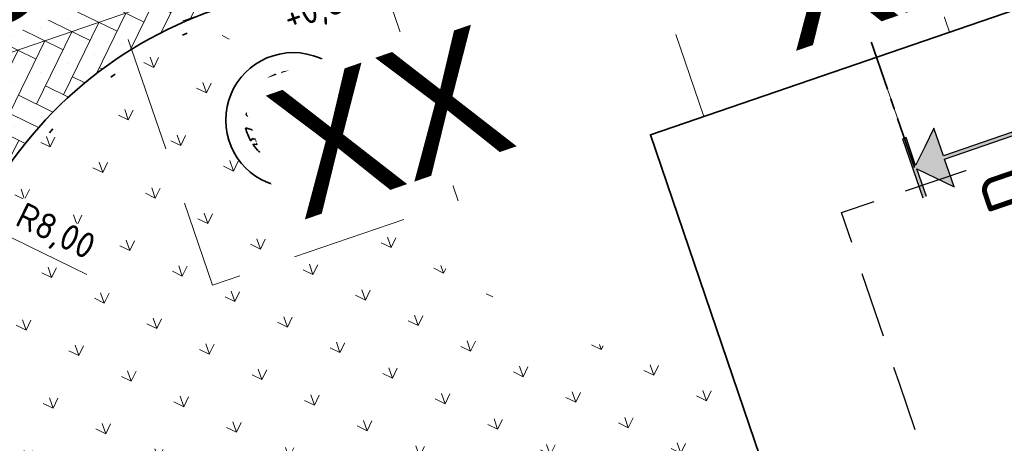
# Model space of a CAD drawing. Header units: metres. Extents: x 264779 to 275389, y 575281 to 580396.
# Tile 45 of 174: x 265297 to 265316, y 576948 to 576956. Entities that reach past the tile are written whole.
import ezdxf
from ezdxf.enums import TextEntityAlignment as Align

# ---------------------------------------------------------------- set-up
doc = ezdxf.new("R2018")
doc.units = ezdxf.units.M
for name, pattern in [('B-WE-RI-HWA_PVC_315-G', [10, 2, -1.125, 0.75, -1.125, 2, -1.125, 0.75, -1.125]), ('B-WE-VH-KANTOPSLUITING_TROTTOIRBAND_RWS_[AFMETINGEN1]-G', [10, 2.5, -1.5, 0, -1.5, 0, -1.5, 0, -1.5, 0, -1.5]), ('DASHED', [19.049999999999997, 12.7, -6.35]), ('HIDDEN', [9.524999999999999, 6.35, -3.175]), ('XX-CENTER', [8, 5, -1, 1, -1])]:
    doc.linetypes.add(name, pattern=pattern)
for name, color, linetype, lineweight, true_color in [('N-BH-KG-GRENS_PERCEEL-G', 160, 'KG-PERCEEL', 18, 0x003fff), ('N-GV-GR-BOOM-S', 7, 'Continuous', 35, 0x00a500), ('N-GV-GR-GRAS_BERMKRUIDENMENGSEL-A', 7, 'Continuous', 18, 0x00a500), ('N-OI-RI-BELUCHTINGSDRAINAGE_PVC_160-G', 3, 'B-WE-RI-DRAINAGE_PVC_160-G', 35, 0x00ff00), ('N-OI-RI-HWA_PVC_315-G', 150, 'B-WE-RI-HWA_PVC_315-G', 35, 0x007fff), ('N-WE-VH-VERHARDING_STRAATBAKSTEEN_DIKFORMAAT_KEPER-ROOD-PAARS-A', 7, 'Continuous', 18, 0xa45729)]:
    doc.layers.add(name, color=color, linetype=linetype, lineweight=lineweight, true_color=true_color)
for name, color, linetype, lineweight in [('N-OI-RI-ALGEMEEN-B.O.B.-T25', 7, 'Continuous', 25), ('N-OI-RI-ALGEMEEN-INFORMATIE-T25', 7, 'Continuous', 25), ('N-OI-RI-ALGEMEEN-VERHANG-T25', 7, 'Continuous', 25), ('N-WA-RI-DETAIL1-G', 1, 'HIDDEN', 18), ('N-WE-GW-BERM-G', 90, 'Continuous', 35), ('N-WE-VH-KANTOPSLUITING_TROTTOIRBAND_RWS_110-220x250-G', 60, 'B-WE-VH-KANTOPSLUITING_TROTTOIRBAND_RWS_[AFMETINGEN1]-G', 35), ('N-WE-VH-VERHARDING_STRAATBAKSTEEN_DIKFORMAAT_KEPER-G', 40, 'Continuous', 35), ('N-XX-AL-HOOGTELABEL-T25-M', 7, 'Continuous', 25), ('T-WE-GR-TOEKOMSTIG-G', 3, 'DASHED', 25), ('X-XX-AL-AANPIJLING-T25', 7, 'Continuous', 25), ('X-XX-AL-PROFIELLIJN-S', 7, 'Continuous', 25), ('X-XX-AL-VERWIJZING_DOORSNEDE-G', 7, 'XX-CENTER', 35)]:
    doc.layers.add(name, color=color, linetype=linetype, lineweight=lineweight)
doc.layers.add('X-XX-AL-HULPLAAG-G', color=6, linetype='Continuous', lineweight=18, plot=False)
doc.styles.add('NLCS-ISO', font='NLCS-ISO.ttf')
doc.styles.add('NLCS-ISO-ANNOTATIVE-T25', font='NLCS-ISO.ttf', dxfattribs={"height": 2.5})
doc.styles.add('NLCS-ISO-M1000-T25', font='NLCS-ISO.ttf', dxfattribs={"height": 2.5})
doc.styles.get("Standard").update_dxf_attribs({"font": 'arial.ttf'})
doc.linetypes.add('B-WE-RI-DRAINAGE_PVC_160-G', pattern='A,10.25,-3,[160,NLCS.shx,S=0.25,R=0,X=0,Y=0],-3.5,["o",Standard,S=1,R=0,X=-0.35,Y=-0.35],-3.25', length=20)
doc.linetypes.add('KG-PERCEEL', pattern='A,2.75,-1,["P",Standard,S=0.9,R=0,X=-0.5,Y=-0.45],-1,2.75,-1,[5,NLCS.shx,S=0.375,R=0,X=0,Y=0],-1', length=9.5)
doc.dimstyles.new('NLCS-ANNOTATIVE-T25-SCHRAP', dxfattribs={"dimtxt": 2.5, "dimasz": 1.4, "dimexe": 2, "dimexo": 2, "dimgap": 0.7, "dimtad": 1, "dimzin": 0, "dimtxsty": 'NLCS-ISO-ANNOTATIVE-T25', "dimblk": 'OBLIQUE', "dimcen": 2.5, "dimdle": 2, "dimclrd": 256, "dimclre": 256, "dimclrt": 256, "dimadec": 1, "dimazin": 0, "dimtfac": 1, "dimtofl": 0, "dimtmove": 1, "dimatfit": 0, "dimldrblk": 'OBLIQUE', "dimfxl": 2, "dimfxlon": 1, "dimtfillclr": 256, "dimtolj": 1, "dimtzin": 0, "dimlwd": 18, "dimlwe": 18, "dimarcsym": 0})

# ---------------------------------------------------------------- blocks, each defined once
blk = doc.blocks.new('_Oblique')
at = {"color": 0, "linetype": 'ByBlock', "lineweight": -2}
blk.add_line((-0.5, -0.5), (0.5, 0.5), dxfattribs=at)
blk = doc.blocks.new('*D75')
at = {"layer": 'Defpoints', "color": 0, "transparency": 16777216}
for p in [(265295.7277889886, 576952.4322015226), (265302.92008748, 576948.9292253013)]:
    blk.add_point(p, dxfattribs=at)
at = {"layer": 'X-XX-AL-AANPIJLING-T25', "lineweight": 18, "transparency": 16777216}
blk.add_line((265297.8540122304, 576951.3966341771), (265295.7277889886, 576952.4322015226), dxfattribs=at)
at = {"layer": 'X-XX-AL-AANPIJLING-T25', "lineweight": 18, "transparency": 16777216, "xscale": 0.28, "yscale": 0.28, "zscale": 0.28, "rotation": 154.0318132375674}
blk.add_blockref('_Oblique', (265295.7277889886, 576952.4322015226), dxfattribs=at)
at = {"layer": 'X-XX-AL-AANPIJLING-T25', "transparency": 16777216, "insert": (265297.2352947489, 576952.187390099), "char_height": 0.5, "attachment_point": 5, "rotation": 334.0318132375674, "style": 'NLCS-ISO-ANNOTATIVE-T25', "bg_fill": 3, "box_fill_scale": 1.1, "bg_fill_color": 256, "bg_fill_true_color": 13158600, "bg_fill_transparency": 0}
blk.add_mtext('\\A1;R8,00', dxfattribs=at)
blk = doc.blocks.new('*U183')
for points in [[(0.06792038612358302, 103.0020149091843), (0.4179194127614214, 103.0011894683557), (0.4112555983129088, 100.1756343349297), (3.242911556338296, 102.9945269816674), (3.236237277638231, 100.1645348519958), (10.23621781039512, 100.1480260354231), (10.23541595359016, 99.80802698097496), (3.235435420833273, 99.82453579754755), (3.228761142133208, 96.9945436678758), (0.4104307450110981, 99.8258844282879), (0.4037600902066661, 96.99742888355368), (0.05376106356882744, 96.99825432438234)], [(-0.1820836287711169, -3.003356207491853), (0.1679153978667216, -3.004181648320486), (0.1745867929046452, -0.1754122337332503), (2.992916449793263, -3.00706686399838), (2.999590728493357, -0.1770747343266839), (9.99957126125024, -0.1935835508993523), (10.0003731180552, 0.1464155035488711), (3.000392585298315, 0.162924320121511), (3.007066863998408, 2.992916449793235), (0.1754122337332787, 0.1745867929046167), (0.1820747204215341, 2.999578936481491), (-0.1679243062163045, 3.000404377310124)]]:
    blk.add_hatch(color=256).paths.add_polyline_path(points)
at = {"linetype": 'Continuous'}
for points in [[(0.06792038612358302, 103.0020149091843), (0.4179194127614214, 103.0011894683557), (0.4112555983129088, 100.1756343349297), (3.242911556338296, 102.9945269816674), (3.236237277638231, 100.1645348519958), (10.23621781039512, 100.1480260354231), (10.23541595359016, 99.80802698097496), (3.235435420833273, 99.82453579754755), (3.228761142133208, 96.9945436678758), (0.4104307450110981, 99.8258844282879), (0.4037600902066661, 96.99742888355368), (0.05376106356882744, 96.99825432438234), (0.06792038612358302, 103.0020149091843)], [(0.1679153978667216, -3.004181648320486), (0.1695092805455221, -2.328351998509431), (0.1745860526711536, -0.1757261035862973), (0.9114000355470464, -0.9157091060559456), (2.992916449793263, -3.007066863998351), (2.999590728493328, -0.1770747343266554), (9.999571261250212, -0.1935835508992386), (10.00037311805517, 0.146415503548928), (3.000392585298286, 0.1629243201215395), (3.007066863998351, 2.992916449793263), (1.591239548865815, 1.583751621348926), (0.1754109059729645, 0.1740238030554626), (0.1820747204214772, 2.999578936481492), (-0.1679243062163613, 3.000404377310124), (-0.1820836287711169, -3.003356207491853)]]:
    blk.add_lwpolyline(points, dxfattribs=at)
at = {"layer": 'X-XX-AL-VERWIJZING_DOORSNEDE-G'}
blk.add_lwpolyline([(0, 0), (0.2358402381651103, 99.99972189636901)], dxfattribs=at)
at = {"char_height": 4.999999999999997, "attachment_point": 2, "rotation": 89.86487337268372, "style": 'NLCS-ISO', "bg_fill": 3, "box_fill_scale": 1.15, "bg_fill_color": 256, "bg_fill_transparency": 0}
for insert in [(5.635316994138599, 104.6480328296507), (5.368562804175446, -4.848520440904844)]:
    blk.add_mtext('D', dxfattribs=dict(at, insert=insert))
blk = doc.blocks.new('BOOM')
blk.add_lwpolyline([(0.3987779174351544, 4.34424961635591), (0.4068101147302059, 4.353639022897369), (0.4144662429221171, 4.361840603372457), (0.4218039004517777, 4.36920935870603), (0.4288806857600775, 4.3761002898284), (0.4357541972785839, 4.382868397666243), (0.4424820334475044, 4.389868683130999), (0.4491217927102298, 4.397456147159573), (0.4557310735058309, 4.405985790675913), (0.4622602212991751, 4.41584358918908), (0.4682305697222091, 4.427539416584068), (0.4730561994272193, 4.441614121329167), (0.4761511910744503, 4.458608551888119), (0.4769296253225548, 4.479063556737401), (0.4748055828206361, 4.503519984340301), (0.4691931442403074, 4.53251868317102), (0.4381798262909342, 4.641635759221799, -0.5293802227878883), (0.4878173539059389, 4.700947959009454, -0.08713876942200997), (2.045227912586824, 4.26384220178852, -0.3723405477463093), (2.106244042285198, 4.123633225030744), (2.170159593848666, 3.797753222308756), (2.010102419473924, 3.638201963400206), (1.836640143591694, 3.674522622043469), (1.629119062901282, 3.518876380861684), (1.708541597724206, 3.321247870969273), (1.923431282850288, 3.252119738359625), (2.500306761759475, 3.384727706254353), (2.640982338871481, 3.307005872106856), (2.627193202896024, 3.183194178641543), (2.495602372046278, 3.102148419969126), (2.375976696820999, 2.711768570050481), (2.528988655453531, 2.461500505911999), (2.920617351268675, 3.085555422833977, -0.5046405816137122), (3.140271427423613, 2.894764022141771, 0.3319483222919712), (3.267157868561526, 2.693230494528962, 0.282007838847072), (3.681371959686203, 2.769398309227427), (3.648234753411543, 2.752252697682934, -0.5121558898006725), (3.837951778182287, 2.750751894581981, -0.1607604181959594), (4.697004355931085, -0.05169747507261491), (4.588986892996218, -0.1558635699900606), (4.588047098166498, -0.2709153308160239), (4.482533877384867, -0.2902863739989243), (4.495772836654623, -0.4037004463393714), (4.331532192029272, -0.3508312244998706), (4.281794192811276, -0.4787032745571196), (4.484321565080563, -0.6133576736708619), (4.547656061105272, -0.6635139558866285), (4.659341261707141, -0.5524494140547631, -0.1063709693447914), (4.001892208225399, -2.406679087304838), (3.41620020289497, -2.029217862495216), (3.307659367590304, -2.103838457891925), (3.238407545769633, -1.793056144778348), (3.029755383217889, -1.542788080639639), (2.787641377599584, -1.545155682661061), (2.793282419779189, -1.834767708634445), (2.609555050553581, -2.468733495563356), (2.637432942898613, -2.589627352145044), (2.770680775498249, -2.608685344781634), (3.623238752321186, -2.934605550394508, -0.2362982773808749), (-0.2075243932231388, -4.622307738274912, 0.1596250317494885), (-0.3199674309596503, -4.397955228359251, 0.3508021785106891), (-0.2902491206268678, -4.174571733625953, -0.5046405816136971), (-0.5531954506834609, -4.050038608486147), (-0.4892187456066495, -3.844850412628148), (-0.5969296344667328, -3.653208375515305), (-0.7390886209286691, -3.667472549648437), (-0.7604602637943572, -3.820534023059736), (-0.8683093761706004, -3.882888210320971), (-0.9959863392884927, -3.78527215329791), (-1.106231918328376, -3.203708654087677), (-1.190332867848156, -3.119737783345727), (-1.403219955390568, -3.12637517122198), (-1.462415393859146, -3.378935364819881), (-1.549165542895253, -3.406174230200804), (-1.630999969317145, -3.616835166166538), (-1.846968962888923, -3.501336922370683, 0.7335825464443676), (-1.768083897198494, -3.66274319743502, -0.8616245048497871), (-1.724211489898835, -3.805577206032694, 0.2799778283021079), (-1.883663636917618, -4.049792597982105), (-1.87702568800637, -4.059096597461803, -0.8270561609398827), (-2.035627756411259, -4.225184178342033, -0.1167741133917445), (-3.828223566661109, -2.356820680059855), (-3.79339575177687, -2.350307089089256), (-3.76493396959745, -2.342410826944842), (-3.742092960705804, -2.333415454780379), (-3.724127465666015, -2.323604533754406), (-3.710292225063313, -2.313261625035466), (-3.69984197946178, -2.302670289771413), (-3.692031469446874, -2.292114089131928), (-3.473611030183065, -2.013538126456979), (-3.468919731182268, -2.003820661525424), (-3.465085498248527, -1.994495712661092), (-3.461816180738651, -1.985353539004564), (-3.458819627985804, -1.976184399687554), (-3.455803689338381, -1.966778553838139), (-3.452476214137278, -1.956926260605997), (-3.448545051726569, -1.946417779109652), (-3.443718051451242, -1.935043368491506), (-3.437803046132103, -1.922657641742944), (-3.43100780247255, -1.909372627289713), (-3.423640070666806, -1.895364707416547), (-3.416007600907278, -1.88081026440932), (-3.408418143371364, -1.865885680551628), (-3.401179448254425, -1.850767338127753), (-3.394599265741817, -1.835631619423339), (-3.388985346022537, -1.820654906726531), (-3.384593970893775, -1.806019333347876), (-3.381475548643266, -1.791930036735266), (-3.379629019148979, -1.778597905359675), (-3.379053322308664, -1.766233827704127), (-3.379747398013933, -1.755048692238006), (-3.381710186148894, -1.745253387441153), (-3.384940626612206, -1.737058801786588), (-3.389437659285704, -1.730675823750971), (-3.395177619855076, -1.726207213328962), (-3.402046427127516, -1.723323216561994), (-3.409907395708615, -1.721585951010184), (-3.418623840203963, -1.720557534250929), (-3.428059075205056, -1.719800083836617), (-3.43807641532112, -1.718875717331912), (-3.44853917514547, -1.717346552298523), (-3.459310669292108, -1.714774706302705), (-3.470277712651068, -1.71082271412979), (-3.481421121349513, -1.705554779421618), (-3.492745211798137, -1.699135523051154), (-3.50425430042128, -1.691729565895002), (-3.515952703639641, -1.683501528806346), (-3.527844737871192, -1.674616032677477), (-3.539934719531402, -1.665237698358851), (-3.552226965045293, -1.655531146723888), (-3.564698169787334, -1.645612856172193), (-3.577214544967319, -1.635406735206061), (-3.589614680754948, -1.624788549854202), (-3.601737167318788, -1.613634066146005), (-3.825925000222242, -1.870157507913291), (-3.837007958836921, -1.857557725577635), (-3.847329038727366, -1.844048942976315), (-3.856726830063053, -1.829506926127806), (-3.865489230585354, -1.814105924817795), (-3.875701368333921, -1.799214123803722), (-3.88989767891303, -1.786498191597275), (-3.910612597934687, -1.777624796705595), (-3.94038056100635, -1.774260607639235), (-3.981736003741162, -1.778072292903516), (-4.037213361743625, -1.790726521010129), (-4.109347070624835, -1.813889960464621, -0.04099741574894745), (-4.417328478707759, -0.9470890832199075), (-4.257176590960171, -0.9746547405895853), (-4.114496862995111, -1.066137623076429), (-4.038465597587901, -0.9972947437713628), (-3.94700318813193, -0.8546361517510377), (-4.034588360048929, -0.7207480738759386), (-3.985542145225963, -0.5229899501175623), (-4.167342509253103, -0.5080714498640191), (-4.289085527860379, -0.3901508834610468), (-4.510309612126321, -0.5348354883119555, -0.05814040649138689), (-4.5988862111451, 0.7644784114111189), (-4.47324192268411, 0.7395528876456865), (-3.963079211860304, 0.335541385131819), (-3.742832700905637, 0.4119701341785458), (-2.884168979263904, 0.6385843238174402), (-2.811019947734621, 0.9221287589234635), (-3.142900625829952, 1.054281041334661), (-3.193741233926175, 1.162956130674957), (-3.799705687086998, 1.460400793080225), (-3.813162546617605, 1.63068809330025), (-4.017955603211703, 1.804271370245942), (-4.101227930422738, 1.972836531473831), (-3.961329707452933, 2.192710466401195), (-3.648771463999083, 2.241643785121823), (-3.364856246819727, 2.427282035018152), (-3.361664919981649, 2.618591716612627), (-3.538710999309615, 2.827212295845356), (-3.491690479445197, 2.915399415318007), (-3.56178316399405, 3.051834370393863, -0.1342797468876), (-1.53434658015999, 4.457609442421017, -0.5417265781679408), (-1.472156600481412, 4.40997469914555), (-1.482215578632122, 4.277483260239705), (-1.480081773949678, 4.208620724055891), (-1.470720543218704, 4.155952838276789), (-1.455714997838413, 4.116594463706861), (-1.436648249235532, 4.087660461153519), (-1.415103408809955, 4.066265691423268), (-1.392663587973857, 4.049525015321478), (-1.370911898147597, 4.034553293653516), (-1.351100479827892, 4.019063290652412), (-1.33315758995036, 4.003159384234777), (-1.316680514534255, 3.987543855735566), (-1.301266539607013, 3.972918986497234), (-1.286512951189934, 3.959987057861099), (-1.272017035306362, 3.949450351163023), (-1.25737607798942, 3.942011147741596), (-1.242187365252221, 3.938371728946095), (-1.226133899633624, 3.938974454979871), (-1.209241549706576, 3.943222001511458), (-1.191621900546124, 3.950257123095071), (-1.173386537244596, 3.959222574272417), (-1.154647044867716, 3.969261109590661), (-1.135515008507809, 3.979515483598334), (-1.116102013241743, 3.989128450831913), (-1.096519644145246, 3.997242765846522), (-1.076885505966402, 4.003246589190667), (-1.057341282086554, 4.007509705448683), (-1.038034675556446, 4.010647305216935), (-1.019113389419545, 4.013274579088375), (-1.000725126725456, 4.016006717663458), (-0.9830175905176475, 4.019458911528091), (-0.9661384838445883, 4.024246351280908), (-0.9502355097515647, 4.030984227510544), (-0.9354276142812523, 4.04011654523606), (-0.9217187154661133, 4.051402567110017), (-0.909083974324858, 4.064430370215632), (-0.8974985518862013, 4.078788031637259), (-0.8877237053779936, 3.986718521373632), (-0.8669159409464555, 3.962948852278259), (-0.7688214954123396, 3.796562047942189), (-0.5630461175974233, 3.684102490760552), (-0.8545067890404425, 4.156201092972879), (-0.8491501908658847, 4.170546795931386), (-0.8454482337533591, 4.184469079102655), (-0.8437656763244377, 4.198121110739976), (-0.8444672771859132, 4.211656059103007), (-0.8479177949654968, 4.225227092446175), (-0.8544819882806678, 4.238987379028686), (-0.8645246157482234, 4.253090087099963), (-0.8783150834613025, 4.267823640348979), (-0.8957413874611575, 4.284017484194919), (-0.9165961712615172, 4.302636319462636), (-0.9406720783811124, 4.324644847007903), (-0.96776175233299, 4.351007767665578), (-0.9976578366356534, 4.382689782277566), (-1.030152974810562, 4.420655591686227), (-1.10569949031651, 4.518565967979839, -0.5431042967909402), (-1.079694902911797, 4.592575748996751, -0.04676559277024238), (-0.2159664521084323, 4.718149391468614, -0.3851675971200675), (-0.1673587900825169, 4.678487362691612), (-0.1404077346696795, 4.501466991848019), (-0.1270176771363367, 4.446162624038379), (-0.112003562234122, 4.407440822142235), (-0.09572821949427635, 4.382290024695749), (-0.07855447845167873, 4.367698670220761), (-0.0608451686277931, 4.360655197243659), (-0.04296311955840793, 4.35814804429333), (-0.02527116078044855, 4.357165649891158), (-0.008065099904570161, 4.355231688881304), (0.008627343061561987, 4.352010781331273), (0.02484547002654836, 4.347702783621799), (0.04062858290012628, 4.342507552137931), (0.05601598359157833, 4.336624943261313), (0.07104697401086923, 4.330254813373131), (0.08576085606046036, 4.323597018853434), (0.1001969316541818, 4.316851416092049), (0.1143637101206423, 4.310171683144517), (0.1281465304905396, 4.303526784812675), (0.1413999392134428, 4.296839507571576), (0.1539784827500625, 4.290032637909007), (0.1657367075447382, 4.283028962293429), (0.1765291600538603, 4.275751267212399), (0.1862103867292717, 4.2681223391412), (0.1946349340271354, 4.260064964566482), (0.2017367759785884, 4.251567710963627), (0.2077675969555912, 4.242882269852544), (0.2130585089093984, 4.23432611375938), (0.2179406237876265, 4.226216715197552), (0.2227450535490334, 4.218871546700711), (0.2278029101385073, 4.212608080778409), (0.2334453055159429, 4.207743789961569), (0.2400033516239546, 4.204596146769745), (0.2477214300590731, 4.203414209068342), (0.2564970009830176, 4.20417337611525), (0.2661407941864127, 4.20678063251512), (0.2764635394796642, 4.211142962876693), (0.2872759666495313, 4.217167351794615), (0.2983888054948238, 4.224760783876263), (0.3096127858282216, 4.233830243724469), (0.3207586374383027, 4.244282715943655), (0.3316651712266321, 4.255981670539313), (0.3422835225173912, 4.268616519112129), (0.352592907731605, 4.281833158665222), (0.3625725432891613, 4.29527748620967), (0.3722016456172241, 4.308595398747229), (0.3814594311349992, 4.321432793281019), (0.3903251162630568, 4.33343556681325)], format="xyb", close=True)
blk.add_circle((0, 0), 0.1382965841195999)
at = {"lineweight": 30, "flags": 104}
blk.add_attdef('01', text='', height=1.8, dxfattribs=at).set_placement((-2.447075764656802, 3.093546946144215), align=Align.TOP_LEFT)
blk = doc.blocks.new('*U223')
at = {"layer": 'N-OI-RI-ALGEMEEN-B.O.B.-T25', "lineweight": 30, "ltscale": 0.5, "oblique": 30, "flags": 26}
for tag, p in [('+0,00', (40.64319209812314, 15.12641763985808)), ('+0,01', (2.640301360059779, 0.4794245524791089))]:
    blk.add_attdef(tag, text='', height=2.499999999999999, rotation=21.08065950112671, dxfattribs=at).set_placement(p, align=Align.TOP_LEFT)
at = {"layer": 'N-OI-RI-ALGEMEEN-INFORMATIE-T25', "lineweight": 30, "ltscale": 0.5, "oblique": 30, "flags": 26}
blk.add_attdef('BETON%%C160', text='', height=2.499999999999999, rotation=21.08065950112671, dxfattribs=at).set_placement((43.12534521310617, 19.81200410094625), align=Align.TOP_RIGHT)
at = {"layer": 'N-OI-RI-ALGEMEEN-VERHANG-T25', "lineweight": 30, "ltscale": 0.5, "oblique": 30, "flags": 26}
blk.add_attdef('1:1000', text='', height=2.499999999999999, rotation=21.08065950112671, dxfattribs=at).set_placement((30.52285094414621, 11.22759314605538), align=Align.TOP_LEFT)

msp = doc.modelspace()

# ---------------------------------------------------------------- hatches: boundary and pattern name
at = {"layer": 'N-GV-GR-GRAS_BERMKRUIDENMENGSEL-A'}
h = msp.add_hatch(dxfattribs=at)
h.set_pattern_fill('AGR-KRUIDEN', color=256, scale=0.562500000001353, pattern_type=2)
h.set_pattern_definition([(109.0885257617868, (229946.4539325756, 679547.0011022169), (-1.011904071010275, 0.4916046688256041), [0.2109375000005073, -1.38005275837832]), (64.0885257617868, (229946.4539325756, 679547.0011022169), (-1.011904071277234, 0.4916046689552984), [0.2109375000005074, -0.9140625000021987]), (154.0885257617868, (229946.4539325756, 679547.0011022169), (-0.4916046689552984, -1.011904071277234), [0.2109375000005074, -0.9140625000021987])])
edge = h.paths.add_edge_path()
edge.add_arc((265302.9200874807, 576948.9292253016), 7.780000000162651, 108.9533991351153, 199.1102273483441)
edge.add_line((265295.5688394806, 576946.3821578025), (265295.6083036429, 576946.2681182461))
edge.add_line((265295.6083036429, 576946.2681182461), (265295.932835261, 576946.3789129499))
edge.add_line((265295.932835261, 576946.3789129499), (265296.1155709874, 576945.8469224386))
edge.add_line((265296.1155709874, 576945.8469224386), (265295.7924784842, 576945.7377364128))
edge.add_line((265295.7924784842, 576945.7377364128), (265297.8404010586, 576939.9210767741))
edge.add_line((265297.8404010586, 576939.9210767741), (265311.8706207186, 576944.7823796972))
edge.add_line((265311.8706207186, 576944.7823796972), (265310.2876573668, 576949.4350591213))
edge.add_arc((265312.080972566, 576962.5943246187), 13.28089785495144, 208.3519015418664, 262.2396646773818, ccw=False)
at = {"layer": 'N-WE-VH-VERHARDING_STRAATBAKSTEEN_DIKFORMAAT_KEPER-ROOD-PAARS-A'}
h = msp.add_hatch(dxfattribs=at)
h.set_pattern_fill('AVH-SBS_DIKFORMAAT_KEPER', color=256, scale=28.12500000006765, angle=134.86, pattern_type=2)
h.set_pattern_definition([(153.9485257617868, (71648.13529439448, 116879.1800405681), (-0.5191475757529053, -0.1782353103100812), [1.552500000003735, -0.7762500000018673]), (63.94852576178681, (71647.62392599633, 116878.133966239), (-0.5191475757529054, -0.1782353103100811), [1.552500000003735, -0.7762500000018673]), (153.9485257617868, (71647.17833772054, 116879.4318351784), (-0.5191475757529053, -0.1782353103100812), [0, -2.328750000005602]), (153.9485257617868, (71647.70526447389, 116878.7422314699), (-0.5191475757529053, -0.1782353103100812), [0, -2.328750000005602])])
edge = h.paths.add_edge_path()
edge.add_line((265310.3168735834, 576960.456677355), (265308.8552779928, 576964.7127011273))
edge.add_arc((265306.7440843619, 576970.8602910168), 6.499999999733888, 243.8613646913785, 288.9533991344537, ccw=False)
edge.add_line((265303.8805443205, 576965.025041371), (265301.2838449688, 576959.7335529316))
edge.add_line((265301.2838449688, 576959.7335529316), (265295.8729942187, 576962.7723506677))
edge.add_arc((265290.0355952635, 576965.6315067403), 6.500000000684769, 289.03947470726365, 333.90440255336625, ccw=False)
edge.add_line((265292.1560220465, 576959.4870954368), (265290.9189836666, 576959.0601954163))
edge.add_line((265290.9189836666, 576959.0601954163), (265292.598813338, 576954.1686952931))
edge.add_line((265292.598813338, 576954.1686952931), (265292.687994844, 576953.910748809))
edge.add_line((265292.687994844, 576953.910748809), (265295.7277889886, 576952.4322015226))
edge.add_arc((265302.9200874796, 576948.9292253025), 7.999999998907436, 108.95339912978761, 154.0318132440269, ccw=False)
edge.add_line((265300.3216953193, 576956.4954897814), (265300.1592958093, 576956.9683813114))
edge.add_line((265300.1592958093, 576956.9683813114), (265310.3168735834, 576960.456677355))
h.paths.add_polyline_path([(265309.3281695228, 576964.8751006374), (265310.7897651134, 576960.619076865), (265312.6813312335, 576961.2686749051), (265311.219735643, 576965.5246986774)])

# ---------------------------------------------------------------- linework, layer by layer
at = {"layer": 'N-BH-KG-GRENS_PERCEEL-G'}
msp.add_lwpolyline([(265342.5500000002, 576947.7889999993), (265337.0239599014, 576963.8130870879), (265308.704694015, 576954.0877385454), (265314.1580000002, 576938.0999999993)], close=True, dxfattribs=at)
at = {"layer": 'N-OI-RI-BELUCHTINGSDRAINAGE_PVC_160-G'}
msp.add_circle((265301.828232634, 576954.3695496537), 1.3, dxfattribs=at)
at = {"layer": 'N-WA-RI-DETAIL1-G', "ltscale": 0.35, "flags": 128}
for points in [[(265308.1096080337, 576959.1699999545), (265309.7336031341, 576954.4410846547), (265314.4625184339, 576956.0650797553), (265312.8385233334, 576960.7939950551)], [(265298.6517774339, 576955.9220097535), (265300.2757725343, 576951.1930944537), (265305.0046878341, 576952.8170895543), (265303.3806927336, 576957.5460048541)]]:
    msp.add_lwpolyline(points, close=True, dxfattribs=at)
at = {"layer": 'N-WE-GW-BERM-G', "flags": 128}
msp.add_lwpolyline([(265311.8706207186, 576944.7823796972), (265308.7046940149, 576954.0877385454), (265334.1866107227, 576962.8386900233)], dxfattribs=at)
at = {"layer": 'T-WE-GR-TOEKOMSTIG-G', "ltscale": 0.1, "flags": 128}
msp.add_lwpolyline([(265324.0516148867, 576952.8620247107), (265325.1633301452, 576949.5696525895), (265314.6087904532, 576946.0057654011), (265313.4970751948, 576949.2981375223), (265312.3853599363, 576952.5905096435), (265322.9398996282, 576956.1543968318)], close=True, dxfattribs=at)
at = {"layer": 'X-XX-AL-HULPLAAG-G'}
msp.add_lwpolyline([(265289.9591869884, 576953.4654793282), (265313.5743117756, 576961.5753405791), (265326.607202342, 576966.0510710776), (265344.493090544, 576972.193408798), (265361.7241273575, 576978.110858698), (265374.3030420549, 576982.4306856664), (265452.7859738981, 577009.3831448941), (265467.7482619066, 577014.521465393), (265499.4887413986, 577025.4217205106), (265508.5398852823, 577028.5300471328)], dxfattribs=at)

# ---------------------------------------------------------------- next in the draw order: dimensions: what is measured, and where the dimension line sits
at = {"layer": 'X-XX-AL-AANPIJLING-T25'}
dim = msp.add_radius_dim(center=(265302.92008748, 576948.9292253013), mpoint=(265295.7277889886, 576952.4322015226), dimstyle='NLCS-ANNOTATIVE-T25-SCHRAP', override={"dimtfill": 1}, dxfattribs=at)
dim.commit()
dim.dimension.update_dxf_attribs({"geometry": '*D75', "text_midpoint": (265297.0426310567, 576951.7918136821), "dimtype": 164})

# ---------------------------------------------------------------- next in the draw order: linework, layer by layer
at = {"layer": 'N-WE-VH-KANTOPSLUITING_TROTTOIRBAND_RWS_110-220x250-G', "ltscale": 0.9999899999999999, "flags": 128}
msp.add_lwpolyline([(265333.0654407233, 576967.5076730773), (265300.3931511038, 576956.2874175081, 0.4150154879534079), (265295.5688394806, 576946.3821578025), (265295.6083036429, 576946.2681182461), (265295.4018796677, 576946.1966838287)], format="xyb", dxfattribs=at)
at = {"layer": 'N-WE-VH-VERHARDING_STRAATBAKSTEEN_DIKFORMAAT_KEPER-G', "flags": 128}
msp.add_lwpolyline([(265284.1154254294, 577017.2468951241), (265281.2780616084, 577016.2724930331), (265291.3035848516, 576986.7709575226, -0.4128277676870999), (265287.2697866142, 576978.5351531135), (265235.5376438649, 576960.6813822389), (265241.9246297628, 576942.1747895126), (265252.3296780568, 576945.7430860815, -0.4142080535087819), (265244.0648798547, 576949.7669550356), (265243.5431682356, 576951.2786390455, -0.4142135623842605), (265247.5669973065, 576959.5435528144), (265287.4024796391, 576973.2915542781, -0.4156007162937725), (265295.677362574, 576969.2386158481), (265296.1899358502, 576967.7229397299, -0.4128332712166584), (265292.1560220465, 576959.4870954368), (265290.9189836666, 576959.0601954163), (265292.6625331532, 576953.9831494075), (265295.3609635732, 576946.3101327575, -0.4150154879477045), (265300.3216953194, 576956.4954897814), (265300.1592958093, 576956.9683813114), (265332.8315852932, 576968.1886368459), (265331.3699897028, 576972.444660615), (265308.855277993, 576964.7127011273, -0.4151548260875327), (265300.5897437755, 576968.768858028)], format="xyb", close=True, dxfattribs=at)
at = {"layer": 'X-XX-AL-HULPLAAG-G', "flags": 128}
msp.add_lwpolyline([(265300.3216953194, 576956.4954897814, 0.4150154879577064), (265295.360963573, 576946.3101327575)], format="xyb", dxfattribs=at)

# ---------------------------------------------------------------- next in the draw order: block references
at = {"layer": 'N-GV-GR-BOOM-S'}
ref = msp.add_blockref('BOOM', (265301.8282326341, 576954.3695496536), dxfattribs=dict(at, xscale=0.2, yscale=0.2, zscale=0.2, rotation=19.0885257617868))
lines = msp.add_mtext('XX', dxfattribs={"layer": '0', "insert": (265301.163392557, 576954.7941861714), "char_height": 2.5, "attachment_point": 1, "rotation": 19.088525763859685, "bg_fill": 3, "box_fill_scale": 1.125, "bg_fill_color": 256, "bg_fill_transparency": 0})
ref.add_attrib('01', '', (265301.163392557, 576954.7941861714)).embed_mtext(lines)

# ---------------------------------------------------------------- next in the draw order: block references
at = {"layer": 'X-XX-AL-PROFIELLIJN-S', "xscale": 0.2, "yscale": 0.2, "zscale": 0.2, "rotation": 19.0885257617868}
msp.add_blockref('*U183', (265313.7887711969, 576953.4547216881), dxfattribs=at)

# ---------------------------------------------------------------- next in the draw order: linework, layer by layer
at = {"layer": 'X-XX-AL-HULPLAAG-G'}
msp.add_line((265307.2927907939, 576972.3703828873), (265313.7887711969, 576953.4547216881), dxfattribs=at)

# ---------------------------------------------------------------- next in the draw order: block references
at = {"layer": 'N-GV-GR-BOOM-S'}
ref = msp.add_blockref('BOOM', (265311.2860632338, 576957.6175398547), dxfattribs=dict(at, xscale=0.2, yscale=0.2, zscale=0.2, rotation=19.0885257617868))
lines = msp.add_mtext('XX', dxfattribs={"layer": '0', "insert": (265310.6212231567, 576958.0421763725), "char_height": 2.5, "attachment_point": 1, "rotation": 19.088525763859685, "bg_fill": 3, "box_fill_scale": 1.125, "bg_fill_color": 256, "bg_fill_transparency": 0})
ref.add_attrib('01', '', (265310.6212231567, 576958.0421763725)).embed_mtext(lines)
at = {"layer": 'N-OI-RI-HWA_PVC_315-G'}
ref = msp.add_blockref('*U223', (265290.4597414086, 576956.7907296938), dxfattribs=dict(at, xscale=0.2, yscale=0.2, zscale=0.2))
lines = msp.add_mtext('-0,57', dxfattribs={"layer": 'N-OI-RI-ALGEMEEN-B.O.B.-T25', "ltscale": 0.5, "insert": (265290.9878016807, 576956.8866146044), "char_height": 2.5, "attachment_point": 1, "rotation": 21.080659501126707, "bg_fill": 3, "box_fill_scale": 1.1, "bg_fill_color": 256, "bg_fill_transparency": 0})
ref.add_attrib('+0,01', '', (265290.9878016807, 576956.8866146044)).embed_mtext(lines)

# ---------------------------------------------------------------- next in the draw order: texts
at = {"layer": 'N-XX-AL-HOOGTELABEL-T25-M', "insert": (265301.5830097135, 576956.558265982), "char_height": 0.4999999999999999, "width": 1.042879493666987, "attachment_point": 1, "rotation": 18.95339915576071, "style": 'NLCS-ISO-M1000-T25', "bg_fill": 3, "box_fill_scale": 1.1, "bg_fill_color": 256, "bg_fill_transparency": 0}
msp.add_mtext('+0,88', dxfattribs=at)

doc.saveas('drawing.dxf')
